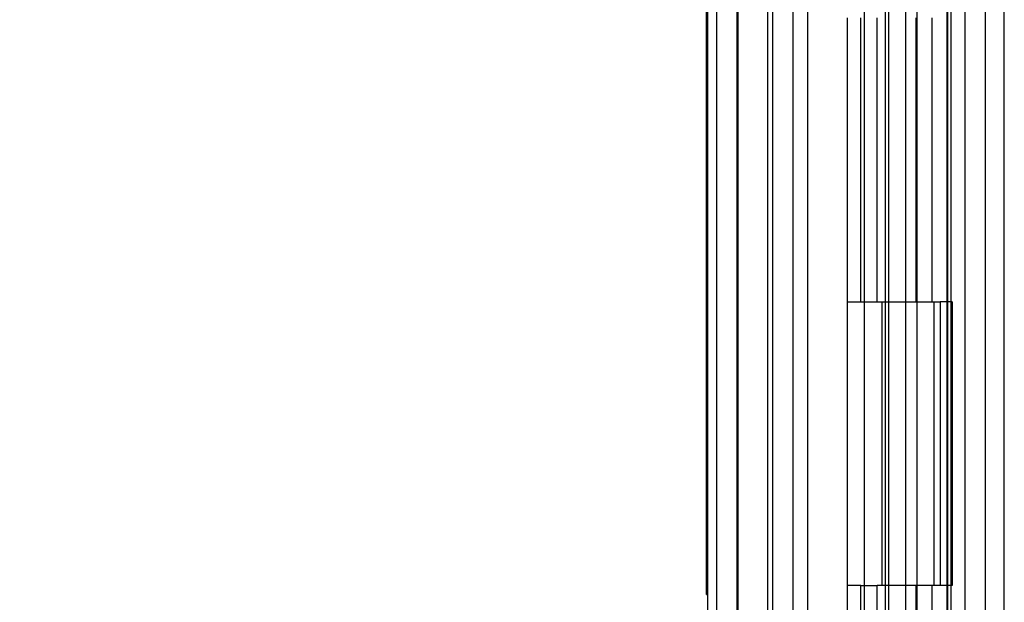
# Model space of a CAD drawing. Header units: inches. Extents: x 1 to 240, y -1 to 159.
# Tile 69 of 111: x 115.39 to 118.86, y 74.39 to 76.44. Entities that reach past the tile are written whole.
import ezdxf
from ezdxf.enums import TextEntityAlignment as Align
from ezdxf.lldxf.tags import DXFTag

# ---------------------------------------------------------------- set-up
doc = ezdxf.new("R2010")
doc.units = ezdxf.units.IN
doc.header["$MEASUREMENT"] = 0
for name, color, linetype in [('COM43575', 7, 'Continuous'), ('COM70219', 7, 'Continuous'), ('COM70657-14', 7, 'Continuous'), ('COM70658-8', 7, 'Continuous'), ('COM70662-32C', 7, 'Continuous'), ('Default', 7, 'Continuous'), ('HNG10620-32B', 7, 'Continuous'), ('HNG10620-32P', 7, 'Continuous'), ('LAB20180', 7, 'Continuous')]:
    doc.layers.add(name, color=color, linetype=linetype)
doc.styles.add('SEACAD_Times_New_Roman', font='times.ttf')
tags = doc.linetypes.add('HIDDEN2', pattern=[0.1875, 0.125, -0.0625]).pattern_tags.tags
tags[6:7] = [DXFTag(74, 4), DXFTag(75, 0), DXFTag(340, '0'), DXFTag(46, 0.0), DXFTag(50, 0.0), DXFTag(44, 0.0), DXFTag(45, 0.0)]
tags[4:5] = [DXFTag(74, 4), DXFTag(75, 0), DXFTag(340, '0'), DXFTag(46, 0.0), DXFTag(50, 0.0), DXFTag(44, 0.0), DXFTag(45, 0.0)]
doc.dimstyles.new('HAMMOND_(STH_-_240x160)', dxfattribs={"dimtxt": 1, "dimasz": 1.25, "dimexe": 0.5, "dimexo": 0.5, "dimgap": 0.25, "dimtad": 0, "dimtih": 1, "dimtoh": 1, "dimzin": 0, "dimdsep": 46, "dimtxsty": 'SEACAD_Times_New_Roman', "dimblk1": '_SE_FILLED', "dimblk2": '_SE_FILLED', "dimsah": 1, "dimcen": 0.5, "dimadec": 0, "dimazin": 0, "dimtfac": 0.8, "dimtofl": 0, "dimtmove": 0, "dimatfit": 3, "dimfxl": 1, "dimtolj": 1, "dimtzin": 0, "dimarcsym": 0})

# ---------------------------------------------------------------- blocks, each defined once
blk = doc.blocks.new('SE3')
at = {"layer": 'COM43575', "color": 7, "linetype": 'Continuous'}
blk.add_line((118.7234, 101.3421), (118.7234, 65.5556), dxfattribs=at)
at = {"layer": 'COM43575', "color": 7, "linetype": 'HIDDEN2'}
for p, q in [((118.7954, 101.3421), (118.7954, 65.5556)), ((118.0454, 100.1952), (118.0454, 66.7025)), ((118.1174, 100.1952), (118.1174, 66.7025))]:
    blk.add_line(p, q, dxfattribs=at)
at = {"layer": 'COM70219', "color": 7, "linetype": 'HIDDEN2'}
for p, q in [((117.9212, 67.0138), (117.9212, 99.8838)), ((117.9222, 67.0138), (117.9222, 99.8838)), ((117.9242, 67.0138), (117.9242, 99.8838)), ((118.1702, 67.0138), (118.1702, 99.8838))]:
    blk.add_line(p, q, dxfattribs=at)
at = {"layer": 'COM70657-14', "color": 7, "linetype": 'HIDDEN2'}
for p, q in [((118.4422, 100.4707), (118.4422, 66.427)), ((117.9202, 100.4348), (117.9202, 66.4628))]:
    blk.add_line(p, q, dxfattribs=at)
at = {"layer": 'COM70657-14', "color": 7, "linetype": 'Continuous'}
for p, q in [((118.6602, 100.4707), (118.6602, 66.427)), ((117.8482, 100.4348), (117.8482, 66.4628))]:
    blk.add_line(p, q, dxfattribs=at)
at = {"layer": 'COM70658-8', "color": 7, "linetype": 'HIDDEN2'}
for p, q in [((118.6752, 72.7323), (118.6752, 97.3867)), ((118.8627, 71.3371), (118.8627, 93.3853))]:
    blk.add_line(p, q, dxfattribs=at)
at = {"layer": 'COM70662-32C', "color": 7, "linetype": 'HIDDEN2'}
for p, q in [((118.0282, 99.4488), (118.0282, 67.4488)), ((118.4561, 67.4488), (118.4561, 99.4488)), ((118.5161, 67.4488), (118.5161, 99.4488)), ((118.3567, 75.4488), (118.3567, 76.4488)), ((118.4144, 75.4488), (118.4144, 76.4488)), ((118.3084, 75.4488), (118.3143, 75.4488)), ((118.3084, 75.4488), (118.3084, 74.4488)), ((118.3143, 75.4488), (118.3567, 75.4488)), ((118.3567, 75.4488), (118.4144, 75.4488)), ((118.3684, 75.4488), (118.3684, 74.4488)), ((118.4306, 75.4488), (118.4306, 74.4488)), ((118.4306, 75.4488), (118.6146, 75.4488)), ((118.4429, 75.4488), (118.4429, 74.4488)), ((118.5559, 74.4488), (118.5559, 75.4488)), ((118.6159, 74.4488), (118.6159, 75.4488)), ((118.3143, 74.4488), (118.3084, 74.4488)), ((118.3567, 74.4488), (118.3143, 74.4488)), ((118.3567, 74.4488), (118.4144, 74.4488)), ((118.3567, 73.4488), (118.3567, 74.4488)), ((118.4144, 73.4488), (118.4144, 74.4488)), ((118.6146, 74.4488), (118.4306, 74.4488))]:
    blk.add_line(p, q, dxfattribs=at)
at = {"layer": 'HNG10620-32B', "color": 7, "linetype": 'HIDDEN2'}
for p, q in [((118.6634, 67.4488), (118.6634, 99.4488)), ((118.3084, 76.4488), (118.3084, 75.4488)), ((118.3684, 76.4488), (118.3684, 75.4488)), ((118.5517, 75.4488), (118.5517, 76.4488)), ((118.609, 75.4488), (118.609, 76.4488)), ((118.3084, 75.4488), (118.3143, 75.4488)), ((118.4144, 75.4488), (118.609, 75.4488)), ((118.6146, 75.4488), (118.6371, 75.4488)), ((118.6795, 75.4488), (118.6371, 75.4488)), ((118.6371, 75.4488), (118.6371, 74.4488)), ((118.6795, 75.4488), (118.6795, 74.4488)), ((118.3143, 74.4488), (118.3084, 74.4488)), ((118.3084, 74.4488), (118.3084, 73.4488)), ((118.3684, 74.4488), (118.3684, 73.4488)), ((118.609, 74.4488), (118.4144, 74.4488)), ((118.5517, 73.4488), (118.5517, 74.4488)), ((118.609, 73.4488), (118.609, 74.4488)), ((118.6371, 74.4488), (118.6146, 74.4488)), ((118.6795, 74.4488), (118.6371, 74.4488))]:
    blk.add_line(p, q, dxfattribs=at)
at = {"layer": 'HNG10620-32P', "color": 7, "linetype": 'HIDDEN2'}
for p, q in [((118.3684, 99.01), (118.3684, 67.4488)), ((118.5559, 67.4488), (118.5559, 99.01))]:
    blk.add_line(p, q, dxfattribs=at)
at = {"layer": 'LAB20180', "color": 7, "linetype": 'Continuous'}
for p, q in [((117.8182, 74.3548), (117.8182, 78.1048)), ((117.8132, 74.5428), (117.8132, 77.9169)), ((117.8132, 76.4139), (117.8126, 76.4139)), ((117.8126, 76.3139), (117.8132, 76.3139)), ((117.8132, 76.2748), (117.8126, 76.2748)), ((117.8126, 76.1748), (117.8132, 76.1748)), ((117.8132, 75.9248), (117.8126, 75.9248)), ((117.8126, 75.7998), (117.8132, 75.7998)), ((117.8132, 75.7697), (117.8126, 75.7697)), ((117.8126, 75.6447), (117.8132, 75.6447)), ((117.8132, 75.4548), (117.8126, 75.4548)), ((117.8126, 75.3619), (117.8132, 75.3619)), ((117.8126, 75.3604), (117.8132, 75.3604)), ((117.8132, 75.3226), (117.8126, 75.3226)), ((117.8126, 75.2282), (117.8132, 75.2282)), ((117.8132, 75.1904), (117.8126, 75.1904)), ((117.8126, 75.0959), (117.8132, 75.0959)), ((117.8126, 74.9636), (117.8132, 74.9636)), ((117.8132, 74.9259), (117.8126, 74.9259)), ((117.8132, 74.8736), (117.8126, 74.8736)), ((117.8132, 74.8736), (117.8126, 74.8736)), ((117.8126, 74.8314), (117.8132, 74.8314)), ((117.8132, 74.7937), (117.8126, 74.7937)), ((117.8126, 74.6992), (117.8132, 74.6992)), ((117.8132, 74.6558), (117.8126, 74.6558)), ((117.8132, 74.6035), (117.8126, 74.6035)), ((117.8126, 74.5614), (117.8132, 74.5614)), ((117.8132, 74.4173), (117.8132, 74.5428)), ((117.8132, 74.4173), (117.8182, 74.4173))]:
    blk.add_line(p, q, dxfattribs=at)
at = {"layer": 'LAB20180', "color": 7, "linetype": 'HIDDEN2'}
for p, q in [((117.8132, 76.4366), (117.8182, 76.4366)), ((117.8189, 76.403), (117.8126, 76.403)), ((117.8189, 76.4027), (117.8126, 76.4027)), ((117.8132, 76.4182), (117.8182, 76.4182)), ((117.8189, 76.4139), (117.8132, 76.4139)), ((117.8132, 76.4123), (117.8182, 76.4123)), ((117.8132, 76.4023), (117.8182, 76.4023)), ((117.8132, 76.4016), (117.8182, 76.4016)), ((117.8132, 76.4009), (117.8182, 76.4009)), ((117.8182, 76.3696), (117.8182, 76.4016)), ((117.8182, 76.3696), (117.8182, 76.4016)), ((117.8182, 76.3661), (117.8182, 76.4009)), ((117.8132, 76.3916), (117.8182, 76.3916)), ((117.8132, 76.3851), (117.8182, 76.3851)), ((117.8132, 76.382), (117.8182, 76.382)), ((117.8132, 76.3712), (117.8182, 76.3712)), ((117.8132, 76.3696), (117.8182, 76.3696)), ((117.8132, 76.3661), (117.8182, 76.3661)), ((117.8132, 76.3648), (117.8182, 76.3648)), ((117.8132, 76.3598), (117.8182, 76.3598)), ((117.8126, 76.3255), (117.8189, 76.3255)), ((117.8126, 76.3253), (117.8189, 76.3253)), ((117.8132, 76.3596), (117.8182, 76.3596)), ((117.8132, 76.3584), (117.8182, 76.3584)), ((117.8132, 76.3553), (117.8182, 76.3553)), ((117.8132, 76.3548), (117.8182, 76.3548)), ((117.8132, 76.3548), (117.8182, 76.3548)), ((117.8132, 76.3534), (117.8182, 76.3534)), ((117.8132, 76.3448), (117.8182, 76.3448)), ((117.8132, 76.3362), (117.8182, 76.3362)), ((117.8132, 76.3353), (117.8182, 76.3353)), ((117.8132, 76.329), (117.8182, 76.329)), ((117.8132, 76.3269), (117.8182, 76.3269)), ((117.8132, 76.326), (117.8182, 76.326)), ((117.8126, 76.3248), (117.8189, 76.3248)), ((117.8132, 76.3155), (117.8182, 76.3155)), ((117.8132, 76.3139), (117.8189, 76.3139)), ((117.8189, 76.2637), (117.8126, 76.2637)), ((117.8189, 76.2748), (117.8132, 76.2748)), ((117.8132, 76.2732), (117.8182, 76.2732)), ((117.8132, 76.2633), (117.8182, 76.2633)), ((117.8132, 76.2625), (117.8182, 76.2625)), ((117.8132, 76.2619), (117.8182, 76.2619)), ((117.8182, 76.2305), (117.8182, 76.2625)), ((117.8182, 76.2271), (117.8182, 76.2619)), ((117.8132, 76.2321), (117.8182, 76.2321)), ((117.8132, 76.2305), (117.8182, 76.2305)), ((117.8132, 76.2271), (117.8182, 76.2271)), ((117.8132, 76.2208), (117.8182, 76.2208)), ((117.8132, 76.2206), (117.8182, 76.2206)), ((117.8132, 76.2194), (117.8182, 76.2194)), ((117.8132, 76.2162), (117.8182, 76.2162)), ((117.8132, 76.2157), (117.8182, 76.2157)), ((117.8132, 76.2058), (117.8182, 76.2058)), ((117.8132, 76.1879), (117.8182, 76.1879)), ((117.8126, 76.1858), (117.8189, 76.1858)), ((117.8132, 76.1765), (117.8182, 76.1765)), ((117.8132, 76.1748), (117.8189, 76.1748)), ((117.8189, 75.9112), (117.8126, 75.9112)), ((117.8189, 75.9109), (117.8126, 75.9109)), ((117.8189, 75.9248), (117.8132, 75.9248)), ((117.8132, 75.9228), (117.8182, 75.9228)), ((117.8132, 75.9103), (117.8182, 75.9103)), ((117.8132, 75.9087), (117.8182, 75.9087)), ((117.8132, 75.897), (117.8182, 75.897)), ((117.8132, 75.8896), (117.8182, 75.8896)), ((117.8132, 75.8859), (117.8182, 75.8859)), ((117.8132, 75.8516), (117.8182, 75.8516)), ((117.8132, 75.8442), (117.8182, 75.8442)), ((117.8132, 75.8402), (117.8182, 75.8402)), ((117.8126, 75.8143), (117.8189, 75.8143)), ((117.8126, 75.8135), (117.8189, 75.8135)), ((117.8132, 75.8385), (117.8182, 75.8385)), ((117.8132, 75.8277), (117.8182, 75.8277)), ((117.8132, 75.8019), (117.8182, 75.8019)), ((117.8132, 75.7998), (117.8189, 75.7998)), ((117.8189, 75.7697), (117.8132, 75.7697)), ((117.8189, 75.7558), (117.8126, 75.7558)), ((117.8132, 75.7677), (117.8182, 75.7677)), ((117.8132, 75.7552), (117.8182, 75.7552)), ((117.8132, 75.7535), (117.8182, 75.7535)), ((117.8132, 75.7419), (117.8182, 75.7419)), ((117.8132, 75.7163), (117.8182, 75.7163)), ((117.8132, 75.7021), (117.8182, 75.7021)), ((117.8132, 75.6964), (117.8182, 75.6964)), ((117.8132, 75.6833), (117.8182, 75.6833)), ((117.8132, 75.6726), (117.8182, 75.6726)), ((117.8126, 75.6583), (117.8189, 75.6583)), ((117.8132, 75.6609), (117.8182, 75.6609)), ((117.8132, 75.6467), (117.8182, 75.6467)), ((117.8132, 75.6447), (117.8189, 75.6447)), ((117.8132, 75.5698), (117.8182, 75.5698)), ((117.8132, 75.5598), (117.8182, 75.5598)), ((117.8189, 75.4446), (117.8126, 75.4446)), ((117.8189, 75.4443), (117.8126, 75.4443)), ((117.8189, 75.4441), (117.8126, 75.4441)), ((117.8189, 75.4548), (117.8132, 75.4548)), ((117.8132, 75.4533), (117.8182, 75.4533)), ((117.8132, 75.4439), (117.8182, 75.4439)), ((117.8132, 75.4426), (117.8182, 75.4426)), ((117.8132, 75.4423), (117.8182, 75.4423)), ((117.8132, 75.4338), (117.8182, 75.4338)), ((117.8132, 75.4282), (117.8182, 75.4282)), ((117.8132, 75.4276), (117.8182, 75.4276)), ((117.8132, 75.4267), (117.8182, 75.4267)), ((117.8132, 75.4254), (117.8182, 75.4254)), ((117.8132, 75.4158), (117.8182, 75.4158)), ((117.8132, 75.4149), (117.8182, 75.4149)), ((117.8132, 75.4145), (117.8182, 75.4145)), ((117.8132, 75.4106), (117.8182, 75.4106)), ((117.8132, 75.4051), (117.8182, 75.4051)), ((117.8132, 75.4041), (117.8182, 75.4041)), ((117.8132, 75.4037), (117.8182, 75.4037)), ((117.8132, 75.3995), (117.8182, 75.3995)), ((117.8132, 75.3939), (117.8182, 75.3939)), ((117.8132, 75.3923), (117.8182, 75.3923)), ((117.8132, 75.3913), (117.8182, 75.3913)), ((117.8132, 75.3909), (117.8182, 75.3909)), ((117.8132, 75.3896), (117.8182, 75.3896)), ((117.8182, 75.3726), (117.8182, 75.4041)), ((117.8126, 75.3711), (117.8189, 75.3711)), ((117.8126, 75.3707), (117.8189, 75.3707)), ((117.8132, 75.3814), (117.8182, 75.3814)), ((117.8132, 75.3747), (117.8182, 75.3747)), ((117.8132, 75.3726), (117.8182, 75.3726)), ((117.8132, 75.3619), (117.8182, 75.3619)), ((117.8132, 75.3604), (117.8189, 75.3604)), ((117.8182, 75.3619), (117.8189, 75.3619)), ((117.8189, 75.3226), (117.8132, 75.3226)), ((117.8132, 75.3211), (117.8182, 75.3211)), ((117.8189, 75.3121), (117.8126, 75.3121)), ((117.8132, 75.311), (117.8182, 75.311)), ((117.8132, 75.3104), (117.8182, 75.3104)), ((117.8132, 75.3016), (117.8182, 75.3016)), ((117.8182, 75.2807), (117.8182, 75.311)), ((117.8132, 75.2835), (117.8182, 75.2835)), ((117.8132, 75.2823), (117.8182, 75.2823)), ((117.8132, 75.2807), (117.8182, 75.2807)), ((117.8132, 75.2728), (117.8182, 75.2728)), ((117.8132, 75.2715), (117.8182, 75.2715)), ((117.8132, 75.2713), (117.8182, 75.2713)), ((117.8132, 75.2702), (117.8182, 75.2702)), ((117.8132, 75.2492), (117.8182, 75.2492)), ((117.8126, 75.2391), (117.8189, 75.2391)), ((117.8126, 75.2384), (117.8189, 75.2384)), ((117.8132, 75.2404), (117.8182, 75.2404)), ((117.8132, 75.2296), (117.8182, 75.2296)), ((117.8132, 75.2282), (117.8189, 75.2282)), ((117.8189, 75.18), (117.8126, 75.18)), ((117.8189, 75.1799), (117.8126, 75.1799)), ((117.8189, 75.1796), (117.8126, 75.1796)), ((117.8189, 75.1904), (117.8132, 75.1904)), ((117.8132, 75.1889), (117.8182, 75.1889)), ((117.8132, 75.1794), (117.8182, 75.1794)), ((117.8132, 75.1788), (117.8182, 75.1788)), ((117.8132, 75.1782), (117.8182, 75.1782)), ((117.8132, 75.1638), (117.8182, 75.1638)), ((117.8132, 75.1631), (117.8182, 75.1631)), ((117.8132, 75.1623), (117.8182, 75.1623)), ((117.8132, 75.161), (117.8182, 75.161)), ((117.8132, 75.1513), (117.8182, 75.1513)), ((117.8132, 75.15), (117.8182, 75.15)), ((117.8132, 75.1498), (117.8182, 75.1498)), ((117.8132, 75.1485), (117.8182, 75.1485)), ((117.8132, 75.1458), (117.8182, 75.1458)), ((117.8132, 75.1405), (117.8182, 75.1405)), ((117.8132, 75.1393), (117.8182, 75.1393)), ((117.8132, 75.1391), (117.8182, 75.1391)), ((117.8132, 75.138), (117.8182, 75.138)), ((117.8132, 75.1362), (117.8182, 75.1362)), ((117.8132, 75.135), (117.8182, 75.135)), ((117.8132, 75.1295), (117.8182, 75.1295)), ((117.8132, 75.1279), (117.8182, 75.1279)), ((117.8132, 75.1268), (117.8182, 75.1268)), ((117.8132, 75.1264), (117.8182, 75.1264)), ((117.8132, 75.1251), (117.8182, 75.1251)), ((117.8126, 75.1068), (117.8189, 75.1068)), ((117.8126, 75.1066), (117.8189, 75.1066)), ((117.8126, 75.1062), (117.8189, 75.1062)), ((117.8132, 75.1082), (117.8182, 75.1082)), ((117.8132, 75.0974), (117.8182, 75.0974)), ((117.8132, 75.0959), (117.8189, 75.0959)), ((117.8132, 75.0566), (117.8182, 75.0566)), ((117.8132, 75.0465), (117.8182, 75.0465)), ((117.8132, 75.0459), (117.8182, 75.0459)), ((117.8132, 75.0413), (117.8182, 75.0413)), ((117.8182, 75.0163), (117.8182, 75.0465)), ((117.8182, 75.0163), (117.8182, 75.0465)), ((117.8182, 75.0163), (117.8182, 75.0465)), ((117.8182, 75.0131), (117.8182, 75.0459)), ((117.8182, 75.0131), (117.8182, 75.0459)), ((117.8132, 75.037), (117.8182, 75.037)), ((117.8132, 75.0242), (117.8182, 75.0242)), ((117.8132, 75.0178), (117.8182, 75.0178)), ((117.8132, 75.0163), (117.8182, 75.0163)), ((117.8132, 75.0131), (117.8182, 75.0131)), ((117.8132, 75.007), (117.8182, 75.007)), ((117.8132, 75.0068), (117.8182, 75.0068)), ((117.8126, 74.9746), (117.8189, 74.9746)), ((117.8132, 75.0058), (117.8182, 75.0058)), ((117.8132, 75.0023), (117.8182, 75.0023)), ((117.8132, 74.9847), (117.8182, 74.9847)), ((117.8132, 74.9759), (117.8182, 74.9759)), ((117.8132, 74.9652), (117.8182, 74.9652)), ((117.8132, 74.9636), (117.8189, 74.9636)), ((117.8132, 74.9474), (117.8182, 74.9474)), ((117.8132, 74.9405), (117.8182, 74.9405)), ((117.8189, 74.9156), (117.8126, 74.9156)), ((117.8189, 74.9154), (117.8126, 74.9154)), ((117.8189, 74.9152), (117.8126, 74.9152)), ((117.8132, 74.93), (117.8182, 74.93)), ((117.8189, 74.9259), (117.8132, 74.9259)), ((117.8132, 74.9244), (117.8182, 74.9244)), ((117.8132, 74.9143), (117.8182, 74.9143)), ((117.8132, 74.9137), (117.8182, 74.9137)), ((117.8132, 74.9109), (117.8182, 74.9109)), ((117.8132, 74.9096), (117.8182, 74.9096)), ((117.8132, 74.9048), (117.8182, 74.9048)), ((117.8182, 74.884), (117.8182, 74.9143)), ((117.8182, 74.884), (117.8182, 74.9143)), ((117.8132, 74.8993), (117.8182, 74.8993)), ((117.8132, 74.8986), (117.8182, 74.8986)), ((117.8132, 74.8978), (117.8182, 74.8978)), ((117.8132, 74.8965), (117.8182, 74.8965)), ((117.8132, 74.8855), (117.8182, 74.8855)), ((117.8132, 74.8853), (117.8182, 74.8853)), ((117.8132, 74.884), (117.8182, 74.884)), ((117.8132, 74.8748), (117.8182, 74.8748)), ((117.8132, 74.8746), (117.8182, 74.8746)), ((117.8189, 74.8736), (117.8132, 74.8736)), ((117.8189, 74.8736), (117.8132, 74.8736)), ((117.8132, 74.8735), (117.8182, 74.8735)), ((117.8126, 74.8422), (117.8189, 74.8422)), ((117.8126, 74.8417), (117.8189, 74.8417)), ((117.8132, 74.865), (117.8182, 74.865)), ((117.8132, 74.8634), (117.8182, 74.8634)), ((117.8132, 74.8623), (117.8182, 74.8623)), ((117.8132, 74.862), (117.8182, 74.862)), ((117.8132, 74.8525), (117.8182, 74.8525)), ((117.8132, 74.8461), (117.8182, 74.8461)), ((117.8132, 74.8437), (117.8182, 74.8437)), ((117.8132, 74.8329), (117.8182, 74.8329)), ((117.8132, 74.8314), (117.8189, 74.8314)), ((117.8189, 74.7831), (117.8126, 74.7831)), ((117.8189, 74.7829), (117.8126, 74.7829)), ((117.8189, 74.7937), (117.8132, 74.7937)), ((117.8132, 74.7922), (117.8182, 74.7922)), ((117.8132, 74.7827), (117.8182, 74.7827)), ((117.8132, 74.7821), (117.8182, 74.7821)), ((117.8132, 74.7814), (117.8182, 74.7814)), ((117.8132, 74.7786), (117.8182, 74.7786)), ((117.8132, 74.7773), (117.8182, 74.7773)), ((117.8132, 74.7769), (117.8182, 74.7769)), ((117.8132, 74.7726), (117.8182, 74.7726)), ((117.8132, 74.7664), (117.8182, 74.7664)), ((117.8132, 74.7655), (117.8182, 74.7655)), ((117.8182, 74.7518), (117.8182, 74.7821)), ((117.8182, 74.7486), (117.8182, 74.7814)), ((117.8182, 74.7486), (117.8182, 74.7814)), ((117.8132, 74.7598), (117.8182, 74.7598)), ((117.8132, 74.7533), (117.8182, 74.7533)), ((117.8132, 74.7518), (117.8182, 74.7518)), ((117.8132, 74.7486), (117.8182, 74.7486)), ((117.8132, 74.7426), (117.8182, 74.7426)), ((117.8132, 74.7424), (117.8182, 74.7424)), ((117.8132, 74.7413), (117.8182, 74.7413)), ((117.8132, 74.7383), (117.8182, 74.7383)), ((117.8132, 74.7378), (117.8182, 74.7378)), ((117.8132, 74.7312), (117.8182, 74.7312)), ((117.8132, 74.7301), (117.8182, 74.7301)), ((117.8132, 74.7284), (117.8182, 74.7284)), ((117.8126, 74.7102), (117.8189, 74.7102)), ((117.8126, 74.7099), (117.8189, 74.7099)), ((117.8126, 74.7095), (117.8189, 74.7095)), ((117.8132, 74.7259), (117.8182, 74.7259)), ((117.8132, 74.7203), (117.8182, 74.7203)), ((117.8132, 74.7172), (117.8182, 74.7172)), ((117.8132, 74.7172), (117.8182, 74.7172)), ((117.8132, 74.7139), (117.8182, 74.7139)), ((117.8132, 74.7119), (117.8182, 74.7119)), ((117.8132, 74.7114), (117.8182, 74.7114)), ((117.8132, 74.7105), (117.8182, 74.7105)), ((117.8132, 74.7048), (117.8182, 74.7048)), ((117.8132, 74.7021), (117.8182, 74.7021)), ((117.8132, 74.7007), (117.8182, 74.7007)), ((117.8132, 74.6992), (117.8189, 74.6992)), ((117.8132, 74.6937), (117.8182, 74.6937)), ((117.8189, 74.6453), (117.8126, 74.6453)), ((117.8189, 74.6451), (117.8126, 74.6451)), ((117.8189, 74.6558), (117.8132, 74.6558)), ((117.8132, 74.6544), (117.8182, 74.6544)), ((117.8132, 74.6449), (117.8182, 74.6449)), ((117.8132, 74.6443), (117.8182, 74.6443)), ((117.8132, 74.6436), (117.8182, 74.6436)), ((117.8132, 74.6408), (117.8182, 74.6408)), ((117.8132, 74.6395), (117.8182, 74.6395)), ((117.8132, 74.6348), (117.8182, 74.6348)), ((117.8132, 74.6286), (117.8182, 74.6286)), ((117.8132, 74.6277), (117.8182, 74.6277)), ((117.8182, 74.614), (117.8182, 74.6443)), ((117.8182, 74.614), (117.8182, 74.6443)), ((117.8182, 74.6107), (117.8182, 74.6436)), ((117.8132, 74.6155), (117.8182, 74.6155)), ((117.8132, 74.6153), (117.8182, 74.6153)), ((117.8132, 74.614), (117.8182, 74.614)), ((117.8132, 74.6107), (117.8182, 74.6107)), ((117.8132, 74.6048), (117.8182, 74.6048)), ((117.8132, 74.6045), (117.8182, 74.6045)), ((117.8132, 74.6035), (117.8182, 74.6035)), ((117.8189, 74.6035), (117.8132, 74.6035)), ((117.8132, 74.6004), (117.8182, 74.6004)), ((117.8132, 74.6), (117.8182, 74.6)), ((117.8132, 74.5934), (117.8182, 74.5934)), ((117.8132, 74.5923), (117.8182, 74.5923)), ((117.8132, 74.5906), (117.8182, 74.5906)), ((117.8126, 74.5721), (117.8189, 74.5721)), ((117.8126, 74.5717), (117.8189, 74.5717)), ((117.8132, 74.5824), (117.8182, 74.5824)), ((117.8132, 74.576), (117.8182, 74.576)), ((117.8132, 74.5736), (117.8182, 74.5736)), ((117.8132, 74.5629), (117.8182, 74.5629)), ((117.8132, 74.5614), (117.8189, 74.5614)), ((117.8132, 74.4403), (117.8182, 74.4403))]:
    blk.add_line(p, q, dxfattribs=at)
blk = doc.blocks.new('DMBLK3148')
at = {"layer": 'Default', "linetype": 'Continuous'}
for points in [[(105.7631, 98.8237), (106.1797, 98.8237), (105.9714, 100.0737)], [(105.7631, 68.074), (105.9714, 66.824), (106.1797, 68.074)]]:
    blk.add_hatch(color=7, dxfattribs=at).paths.add_polyline_path(points)
at = {"layer": 'Default', "color": 7, "linetype": 'Continuous'}
for p, q in [((117.6534, 100.0737), (105.4714, 100.0737)), ((105.9714, 100.0737), (105.9714, 84.2988)), ((105.9714, 79.5988), (105.9714, 66.824)), ((117.9204, 66.824), (105.4714, 66.824))]:
    blk.add_line(p, q, dxfattribs=at)
at = {"layer": 'Default', "color": 7, "linetype": 'Continuous', "style": 'SEACAD_Times_New_Roman'}
for s, p in [('33.25', (104.2652, 83.9488)), ('DOOR', (103.8742, 82.4488)), ('OPENING', (102.7249, 80.9488))]:
    blk.add_text(s, height=1, dxfattribs=at).set_placement(p, align=Align.TOP_LEFT)
blk = doc.blocks.new('_SE_FILLED')
at = {"color": 0}
blk.add_line((0, 0), (-1, 0), dxfattribs=at)
blk.add_solid([(0, 0), (-1, -0.1665), (-1, 0.1665), (0, 0)], dxfattribs=at)

msp = doc.modelspace()

# ---------------------------------------------------------------- block references
at = {"layer": 'Default'}
msp.add_blockref('SE3', (0, 0), dxfattribs=at)

# ---------------------------------------------------------------- dimensions: what is measured, and where the dimension line sits
at = {"layer": 'Default', "color": 7, "linetype": 'Continuous'}
dim = msp.add_linear_dim(base=(105.9714, 66.824), p1=(118.6874, 100.0737), p2=(118.4204, 66.824), angle=90, text='\\A1;<>\\PDOOR\\XOPENING', dimstyle='HAMMOND_(STH_-_240x160)', dxfattribs=at)
dim.commit()
dim.dimension.update_dxf_attribs({"geometry": 'DMBLK3148', "text_midpoint": (105.9714, 83.4488), "dimtype": 160})

doc.saveas('drawing.dxf')
